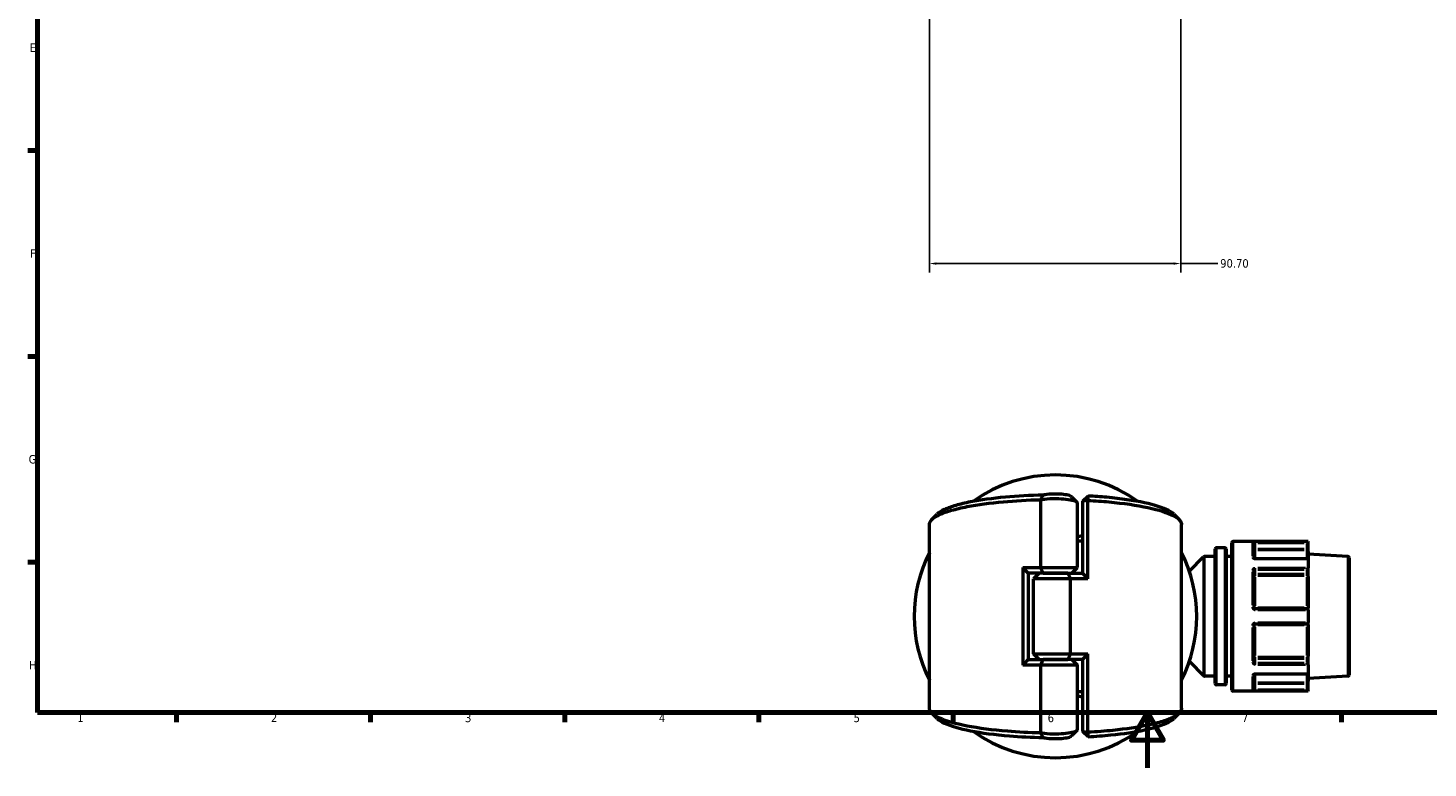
# Model space of a CAD drawing. Header units: millimetres. Extents: x 0 to 926, y 0 to 950.
# Tile 1 of 16: x 17 to 522, y 0 to 267. Entities that reach past the tile are written whole.
import ezdxf

# ---------------------------------------------------------------- set-up
doc = ezdxf.new("R2010")
doc.units = ezdxf.units.MM
for name, color, linetype, lineweight in [('Border (ANSI)', 7, 'Continuous', 70), ('Dimension (ANSI)', 7, 'Continuous', 25), ('Visible (ANSI)', 7, 'Continuous', 50), ('Visible Narrow (ANSI)', 7, 'Continuous', 35)]:
    doc.layers.add(name, color=color, linetype=linetype, lineweight=lineweight)
doc.styles.add('Note Text (ANSI)', font='tahoma.ttf')
doc.dimstyles.new('Default - mm (ANSI)', dxfattribs={"dimtxt": 3.048, "dimasz": 2.5, "dimexe": 3.175, "dimexo": 1.6002, "dimgap": 0.8, "dimtad": 0, "dimtoh": 1, "dimrnd": 1e-08, "dimzin": 4, "dimdsep": 46, "dimtxsty": 'Note Text (ANSI)', "dimcen": 0.09, "dimdle": 10, "dimclrd": 256, "dimclre": 256, "dimclrt": 256, "dimadec": 1, "dimazin": 1, "dimtfac": 1, "dimtofl": 0, "dimtmove": 0, "dimatfit": 3, "dimfxl": 1, "dimtolj": 1, "dimtzin": 4, "dimlwd": -1, "dimlwe": -1, "dimarcsym": 0})

# ---------------------------------------------------------------- blocks, each defined once
blk = doc.blocks.new('Borders Default Border')
at = {"layer": 'Border (ANSI)'}
for p, q in [((20, 222.75), (16.55, 222.75)), ((20, 148.5), (16.55, 148.5)), ((20, 74.25), (16.55, 74.25)), ((70.08, 20), (70.08, 16.55)), ((140.17, 20), (140.17, 16.55)), ((210.25, 20), (210.25, 16.55)), ((280.33, 20), (280.33, 16.55)), ((350.42, 20), (350.42, 16.55)), ((490.58, 20), (490.58, 16.55))]:
    blk.add_line(p, q, dxfattribs=at)
at = {"layer": 'Border (ANSI)', "flags": 128}
for points in [[(20, 20), (20, 574), (821, 574), (821, 20), (20, 20)], [(420.5, 0), (420.5, 20), (414.73, 10), (426.27, 10), (420.5, 20)]]:
    blk.add_lwpolyline(points, dxfattribs=at)
at = {"layer": 'Border (ANSI)', "char_height": 3.05, "attachment_point": 7, "style": 'Note Text (ANSI)'}
for s, insert in [('E', (17.21, 258.35)), ('F', (17.29, 184.1)), ('G', (16.81, 109.79)), ('H', (16.97, 35.6)), ('1', (34.35, 16.55)), ('2', (104.2, 16.55)), ('3', (174.26, 16.49)), ('4', (244.23, 16.55)), ('5', (314.48, 16.49)), ('6', (384.49, 16.49)), ('7', (454.6, 16.55))]:
    blk.add_mtext(s, dxfattribs=dict(at, insert=insert))
blk = doc.blocks.new('*D7')
at = {"layer": 'Defpoints', "color": 0, "transparency": 16777216}
for p in [(432.5, 324.1), (341.81, 318.86), (432.5, 181.98)]:
    blk.add_point(p, dxfattribs=at)
at = {"layer": 'Dimension (ANSI)', "transparency": 16777216}
for p, q in [((432.5, 322.5), (432.5, 178.8)), ((341.81, 317.26), (341.81, 178.8)), ((344.31, 181.98), (430, 181.98)), ((432.5, 181.98), (445.95, 181.98))]:
    blk.add_line(p, q, dxfattribs=at)
for points in [[(344.31, 182.39), (344.31, 181.56), (341.81, 181.98)], [(430, 182.39), (430, 181.56), (432.5, 181.98)]]:
    blk.add_solid(points, dxfattribs=at)
at = {"layer": 'Dimension (ANSI)', "transparency": 16777216, "insert": (446.75, 183.56), "char_height": 3.048, "attachment_point": 1, "style": 'Note Text (ANSI)'}
blk.add_mtext('\\A1;90.70', dxfattribs=at)

msp = doc.modelspace()

# ---------------------------------------------------------------- linework, layer by layer
at = {"layer": 'Visible (ANSI)'}
for p, q in [((381.891, 96.768), (381.891, 72.283)), ((397.105, 96.209), (399.105, 98.144)), ((399.048, 96.545), (397.105, 96.209)), ((397.105, 96.209), (397.105, 70.234)), ((399.048, 68.283), (399.048, 96.545)), ((395.215, 72.283), (395.215, 95.615)), ((341.805, 21.549), (341.805, 87.867)), ((432.805, 21.549), (432.805, 87.867)), ((450.905, 28.208), (450.905, 81.208)), ((478.465, 81.708), (451.405, 81.708)), ((458.905, 81.014), (458.905, 75.599)), ((478.463, 81.615), (477.965, 81.117)), ((478.465, 81.708), (478.465, 81.618)), ((478.465, 79.045), (478.465, 81.618)), ((435.624, 71.027), (440.759, 76.162)), ((444.905, 76.308), (441.112, 76.308)), ((444.905, 30.519), (444.905, 78.897)), ((448.405, 79.397), (445.405, 79.397)), ((448.905, 78.897), (448.905, 30.519)), ((450.905, 76.308), (448.905, 76.308)), ((478.465, 78.054), (478.465, 79.045)), ((478.465, 78.054), (478.465, 75.292)), ((492.831, 76.333), (478.465, 77.086)), ((493.305, 75.834), (493.305, 33.583)), ((375.562, 72.283), (375.562, 37.133)), ((375.562, 72.283), (381.891, 72.283)), ((381.891, 72.283), (395.215, 72.283)), ((393.215, 70.283), (395.215, 72.283)), ((458.905, 71.047), (458.905, 57.908)), ((478.319, 75.438), (459.405, 75.438)), ((478.465, 75.292), (478.465, 72.181)), ((478.465, 70.362), (478.465, 72.181)), ((377.505, 70.332), (377.505, 39.084)), ((382.829, 70.283), (377.505, 70.283)), ((381.395, 70.283), (379.395, 68.283)), ((392.719, 68.283), (379.395, 68.283)), ((379.395, 41.133), (379.395, 68.283)), ((391.781, 70.283), (382.829, 70.283)), ((382.829, 70.283), (391.781, 70.283)), ((391.781, 70.283), (397.105, 70.283)), ((399.048, 68.283), (392.719, 68.283)), ((392.719, 41.133), (392.719, 68.283)), ((478.465, 69.046), (478.465, 70.362)), ((478.465, 69.046), (478.465, 57.778)), ((477.965, 57.408), (459.405, 57.408)), ((478.465, 56.908), (478.465, 57.778)), ((478.465, 56.908), (478.465, 52.508)), ((458.905, 51.508), (458.905, 38.37)), ((459.405, 52.008), (477.965, 52.008)), ((478.465, 51.639), (478.465, 52.508)), ((478.465, 51.639), (478.465, 40.371)), ((379.395, 41.133), (392.719, 41.133)), ((381.395, 39.133), (379.395, 41.133)), ((392.719, 41.133), (399.048, 41.133)), ((399.048, 12.872), (399.048, 41.133)), ((381.891, 37.133), (375.562, 37.133)), ((377.505, 39.133), (382.829, 39.133)), ((395.215, 37.133), (381.891, 37.133)), ((381.891, 37.133), (381.891, 12.648)), ((382.829, 39.133), (391.781, 39.133)), ((391.781, 39.133), (382.829, 39.133)), ((397.105, 39.133), (391.781, 39.133)), ((393.215, 39.133), (395.215, 37.133)), ((395.215, 13.802), (395.215, 37.133)), ((397.105, 39.182), (397.105, 13.207)), ((435.624, 38.39), (440.759, 33.255)), ((478.465, 39.055), (478.465, 40.371)), ((478.465, 37.235), (478.465, 39.055)), ((478.465, 37.235), (478.465, 34.124)), ((444.905, 33.108), (441.112, 33.108)), ((450.905, 33.108), (448.905, 33.108)), ((458.905, 33.817), (458.905, 28.402)), ((459.405, 33.979), (478.319, 33.979)), ((478.465, 34.124), (478.465, 31.363)), ((492.831, 33.083), (478.465, 32.331)), ((478.465, 30.371), (478.465, 31.363)), ((478.465, 27.798), (478.465, 30.371)), ((448.405, 30.019), (445.405, 30.019)), ((478.465, 27.708), (451.405, 27.708)), ((477.965, 28.3), (478.463, 27.801)), ((478.465, 27.798), (478.465, 27.708)), ((397.105, 13.207), (399.048, 12.872)), ((399.105, 11.273), (397.105, 13.207))]:
    msp.add_line(p, q, dxfattribs=at)
for centre, radius, start, end in [((387.305, 54.708), 51, 54.36111, 125.63889), ((451.405, 81.208), 0.5, 90, 180), ((387.305, 54.708), 51, 153.14554, 206.85446), ((387.305, 54.708), 51, 333.14554, 26.85446), ((441.112, 75.808), 0.5, 90, 135), ((445.405, 78.897), 0.5, 90, 180), ((448.405, 78.897), 0.5, 0, 90), ((492.805, 75.834), 0.5, 0, 87), ((477.965, 56.908), 0.5, 4.76211, 90), ((477.965, 52.508), 0.5, 270, 355.23789), ((441.112, 33.608), 0.5, 225, 270), ((445.405, 30.519), 0.5, 180, 270), ((448.405, 30.519), 0.5, 270, 0), ((492.805, 33.583), 0.5, 273, 0), ((451.405, 28.208), 0.5, 180, 270), ((387.305, 54.708), 51, 234.36111, 305.63889)]:
    msp.add_arc(centre, radius, start, end, dxfattribs=at)
for centre, major_axis, start_param, end_param in [((477.965, 71.826), (-0.462, -0.462), 1.1780972, 2.665779), ((477.965, 74.938), (0.462, 0.462), 5.9736008, 6.6758844), ((477.965, 37.59), (0.462, -0.462), 0.4758136, 1.9634954), ((477.965, 34.479), (-0.462, 0.462), 2.7488936, 3.4511772)]:
    msp.add_ellipse(centre, major_axis=major_axis, ratio=0.4142136, start_param=start_param, end_param=end_param, dxfattribs=at)
for points, knots in [([(341.806, 87.867), (341.806, 88.188), (341.893, 88.509), (342.068, 88.828), (342.566, 89.734), (343.771, 90.625), (346.789, 91.985), (348.209, 92.488), (351.506, 93.432), (353.382, 93.873), (359.252, 95.011), (363.706, 95.614), (372.771, 96.427), (377.289, 96.677), (381.891, 96.786)], [1.5623176, 1.5623176, 1.5623176, 1.5623176, 1.6699392, 1.6699392, 1.6699392, 1.9755698, 1.9755698, 2.1678181, 2.1678181, 2.3600664, 2.3600664, 2.7130166, 2.7130166, 3.0212811, 3.0212811, 3.0212811, 3.0212811]), ([(382.841, 98.419), (378.148, 98.324), (373.534, 98.077), (364.588, 97.274), (360.313, 96.693), (354.699, 95.598), (352.909, 95.174), (349.771, 94.267), (348.425, 93.783), (346.12, 92.726), (345.214, 92.147), (344.623, 91.557)], [-3.038705, -3.038705, -3.038705, -3.038705, -2.7130166, -2.7130166, -2.3600664, -2.3600664, -2.1678181, -2.1678181, -1.9755698, -1.9755698, -1.764759, -1.764759, -1.764759, -1.764759]), ([(381.891, 96.768), (382.073, 96.803), (382.263, 96.836), (383.62, 97.051), (385.023, 97.167), (387.749, 97.227), (389.063, 97.19), (391.401, 96.995), (392.436, 96.845), (393.768, 96.537), (394.197, 96.402), (394.52, 96.258), (394.843, 96.114), (395.06, 95.96), (395.196, 95.741), (395.215, 95.678), (395.215, 95.615)], [-3.930402, -3.930402, -3.930402, -3.930402, -3.832456, -3.832456, -3.2534201, -3.2534201, -2.7386551, -2.7386551, -2.2519338, -2.2519338, -1.947733, -1.947733, -1.947733, -1.6435322, -1.6435322, -1.5220608, -1.5220608, -1.5220608, -1.5220608]), ([(382.841, 98.419), (382.682, 98.151), (382.526, 97.88), (382.22, 97.337), (382.069, 97.062), (381.921, 96.787)], [-0.2644332, -0.2644332, -0.2644332, -0.2644332, -0.13294016, -0.13294016, 0, 0, 0, 0]), ([(393.104, 97.879), (393.033, 97.95), (392.93, 98.019), (392.796, 98.086), (392.573, 98.197), (392.264, 98.3), (391.278, 98.539), (390.489, 98.656), (388.68, 98.808), (387.651, 98.837), (385.523, 98.79), (384.434, 98.7), (383.298, 98.515), (383.059, 98.469), (382.841, 98.419)], [1.7640504, 1.7640504, 1.7640504, 1.7640504, 1.947733, 1.947733, 1.947733, 2.2519338, 2.2519338, 2.7386551, 2.7386551, 3.2534201, 3.2534201, 3.832456, 3.832456, 4.000852, 4.000852, 4.000852, 4.000852]), ([(399.048, 96.545), (399.058, 96.811), (399.068, 97.078), (399.087, 97.611), (399.096, 97.877), (399.105, 98.144)], [-0.26029679, -0.26029679, -0.26029679, -0.26029679, -0.13020283, -0.13020283, 0, 0, 0, 0]), ([(399.048, 96.545), (401.63, 96.408), (404.151, 96.226), (411.885, 95.51), (416.714, 94.812), (424.64, 93.118), (427.757, 92.127), (431.471, 90.204), (432.455, 89.302), (432.727, 88.392), (432.779, 88.218), (432.805, 88.043), (432.805, 87.867)], [0.2632913, 0.2632913, 0.2632913, 0.2632913, 0.4409316, 0.4409316, 0.8305694, 0.8305694, 1.2148456, 1.2148456, 1.5205589, 1.5205589, 1.5205589, 1.579275, 1.579275, 1.579275, 1.579275]), ([(429.987, 91.557), (429.534, 92.011), (428.894, 92.457), (426.13, 93.919), (423.169, 94.872), (415.597, 96.502), (410.964, 97.173), (403.681, 97.849), (401.42, 98.015), (399.105, 98.144)], [-1.3768336, -1.3768336, -1.3768336, -1.3768336, -1.2148456, -1.2148456, -0.8305694, -0.8305694, -0.4409316, -0.4409316, -0.2749359, -0.2749359, -0.2749359, -0.2749359]), ([(397.105, 83.615), (397.019, 83.61), (396.932, 83.605), (396.306, 83.568), (395.762, 83.54), (395.215, 83.513)], [-0.296560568, -0.296560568, -0.296560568, -0.296560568, -0.288467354, -0.288467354, -0.238108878, -0.238108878, -0.238108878, -0.238108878]), ([(395.215, 81.909), (395.603, 81.929), (395.99, 81.95), (396.618, 81.987), (396.862, 82.001), (397.105, 82.017)], [0.250734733, 0.250734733, 0.250734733, 0.250734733, 0.288467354, 0.288467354, 0.312531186, 0.312531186, 0.312531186, 0.312531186]), ([(459.405, 75.438), (459.35, 75.438), (459.295, 75.442), (459.191, 75.459), (459.142, 75.471), (459.057, 75.5), (459.02, 75.517), (458.962, 75.55), (458.94, 75.566), (458.911, 75.592), (458.903, 75.602), (458.899, 75.608), (458.898, 75.608), (458.898, 75.608)], [0, 0, 0, 0, 0.02450984, 0.02450984, 0.04873565, 0.04873565, 0.07214944, 0.07214944, 0.09449088, 0.09449088, 0.11641991, 0.11641991, 0.12457754, 0.12457754, 0.12457754, 0.12457754]), ([(459.405, 57.408), (459.372, 57.408), (459.34, 57.411), (459.256, 57.428), (459.207, 57.446), (459.102, 57.505), (459.049, 57.551), (458.954, 57.675), (458.92, 57.759), (458.907, 57.867), (458.905, 57.888), (458.905, 57.908)], [0, 0, 0, 0, 0.01963427, 0.01963427, 0.05104911, 0.05104911, 0.0918884, 0.0918884, 0.14497947, 0.14497947, 0.15751281, 0.15751281, 0.15751281, 0.15751281]), ([(458.905, 51.508), (458.905, 51.565), (458.915, 51.622), (458.965, 51.762), (459.019, 51.839), (459.178, 51.968), (459.292, 52.008), (459.405, 52.008)], [0, 0, 0, 0, 0.03435848, 0.03435848, 0.08933205, 0.08933205, 0.15751354, 0.15751354, 0.15751354, 0.15751354]), ([(458.898, 33.808), (458.898, 33.808), (458.904, 33.818), (458.932, 33.844), (458.952, 33.86), (459.003, 33.891), (459.036, 33.907), (459.113, 33.936), (459.158, 33.95), (459.255, 33.969), (459.309, 33.976), (459.377, 33.979), (459.391, 33.979), (459.405, 33.979)], [0.03293512, 0.03293512, 0.03293512, 0.03293512, 0.05971916, 0.05971916, 0.08175749, 0.08175749, 0.10395199, 0.10395199, 0.1271525, 0.1271525, 0.15122998, 0.15122998, 0.15751415, 0.15751415, 0.15751415, 0.15751415]), ([(397.105, 27.4), (396.862, 27.415), (396.618, 27.43), (395.99, 27.467), (395.603, 27.488), (395.215, 27.507)], [-0.312531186, -0.312531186, -0.312531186, -0.312531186, -0.288467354, -0.288467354, -0.250734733, -0.250734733, -0.250734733, -0.250734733]), ([(395.215, 25.903), (395.762, 25.877), (396.306, 25.848), (396.932, 25.812), (397.019, 25.806), (397.105, 25.801)], [0.238108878, 0.238108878, 0.238108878, 0.238108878, 0.288467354, 0.288467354, 0.296560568, 0.296560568, 0.296560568, 0.296560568]), ([(381.891, 12.63), (377.837, 12.726), (373.849, 12.932), (364.641, 13.679), (359.647, 14.329), (351.313, 15.945), (347.954, 16.906), (343.771, 18.791), (342.566, 19.682), (342.068, 20.588), (341.893, 20.907), (341.806, 21.228), (341.806, 21.549)], [-3.0212811, -3.0212811, -3.0212811, -3.0212811, -2.7497567, -2.7497567, -2.3600664, -2.3600664, -1.9755698, -1.9755698, -1.6699392, -1.6699392, -1.6699392, -1.5623176, -1.5623176, -1.5623176, -1.5623176]), ([(432.805, 21.549), (432.805, 21.374), (432.779, 21.199), (432.727, 21.024), (432.455, 20.114), (431.471, 19.212), (428.791, 17.825), (427.497, 17.309), (424.437, 16.336), (422.672, 15.878), (417.09, 14.685), (412.79, 14.039), (405.192, 13.268), (402.164, 13.037), (399.048, 12.872)], [-1.579275, -1.579275, -1.579275, -1.579275, -1.5205589, -1.5205589, -1.5205589, -1.2148456, -1.2148456, -1.0227075, -1.0227075, -0.8305694, -0.8305694, -0.4777184, -0.4777184, -0.2632913, -0.2632913, -0.2632913, -0.2632913]), ([(344.623, 17.86), (345.214, 17.269), (346.12, 16.691), (349.524, 15.129), (352.72, 14.205), (360.691, 12.65), (365.486, 12.024), (374.576, 11.285), (378.677, 11.082), (382.841, 10.997)], [1.764759, 1.764759, 1.764759, 1.764759, 1.9755698, 1.9755698, 2.3600664, 2.3600664, 2.7497567, 2.7497567, 3.038705, 3.038705, 3.038705, 3.038705]), ([(399.105, 11.273), (401.933, 11.43), (404.68, 11.643), (411.833, 12.371), (415.957, 12.992), (421.289, 14.14), (422.972, 14.58), (425.878, 15.516), (427.102, 16.012), (428.894, 16.959), (429.534, 17.406), (429.987, 17.86)], [0.2749359, 0.2749359, 0.2749359, 0.2749359, 0.4777184, 0.4777184, 0.8305694, 0.8305694, 1.0227075, 1.0227075, 1.2148456, 1.2148456, 1.3768336, 1.3768336, 1.3768336, 1.3768336]), ([(395.215, 13.802), (395.215, 13.738), (395.196, 13.675), (395.06, 13.456), (394.843, 13.302), (394.52, 13.158), (394.197, 13.014), (393.768, 12.88), (392.436, 12.571), (391.401, 12.421), (389.063, 12.227), (387.749, 12.189), (385.023, 12.249), (383.62, 12.365), (382.263, 12.58), (382.073, 12.613), (381.891, 12.648)], [1.5220608, 1.5220608, 1.5220608, 1.5220608, 1.6435322, 1.6435322, 1.947733, 1.947733, 1.947733, 2.2519338, 2.2519338, 2.7386551, 2.7386551, 3.2534201, 3.2534201, 3.832456, 3.832456, 3.930402, 3.930402, 3.930402, 3.930402]), ([(381.921, 12.629), (382.066, 12.36), (382.214, 12.089), (382.52, 11.546), (382.679, 11.27), (382.841, 10.997)], [-0.26449622, -0.26449622, -0.26449622, -0.26449622, -0.13385771, -0.13385771, 0, 0, 0, 0]), ([(382.841, 10.997), (383.059, 10.947), (383.298, 10.901), (384.434, 10.717), (385.523, 10.626), (387.651, 10.579), (388.68, 10.609), (390.489, 10.76), (391.278, 10.877), (392.264, 11.116), (392.573, 11.22), (392.796, 11.331), (392.93, 11.397), (393.033, 11.467), (393.104, 11.537)], [-4.000852, -4.000852, -4.000852, -4.000852, -3.832456, -3.832456, -3.2534201, -3.2534201, -2.7386551, -2.7386551, -2.2519338, -2.2519338, -1.947733, -1.947733, -1.947733, -1.7640504, -1.7640504, -1.7640504, -1.7640504]), ([(399.105, 11.273), (399.096, 11.539), (399.087, 11.806), (399.068, 12.338), (399.058, 12.605), (399.048, 12.872)], [-0.26029608, -0.26029608, -0.26029608, -0.26029608, -0.13009062, -0.13009062, 0, 0, 0, 0])]:
    msp.add_open_spline(points, degree=3, knots=knots, dxfattribs=at)
for points in [[(381.921, 96.787), (381.911, 96.781), (381.901, 96.775), (381.891, 96.768)], [(381.921, 96.787), (381.911, 96.787), (381.901, 96.787), (381.891, 96.786)], [(393.104, 97.879), (393.755, 97.225), (394.409, 96.572), (395.063, 95.919)], [(342.664, 89.598), (343.317, 90.251), (343.97, 90.904), (344.622, 91.557)], [(429.988, 91.557), (430.641, 90.904), (431.294, 90.251), (431.947, 89.598)], [(478.465, 81.618), (478.465, 81.617), (478.465, 81.616), (478.463, 81.615)], [(377.505, 70.332), (376.855, 70.977), (376.206, 71.628), (375.562, 72.283)], [(381.891, 72.283), (382.186, 71.62), (382.502, 70.94), (382.829, 70.283)], [(478.463, 75.319), (478.465, 75.31), (478.465, 75.301), (478.465, 75.292)], [(478.465, 72.181), (478.465, 72.171), (478.465, 72.16), (478.463, 72.149)], [(391.781, 70.283), (392.108, 69.627), (392.424, 68.947), (392.719, 68.283)], [(397.105, 70.234), (397.756, 69.59), (398.404, 68.938), (399.048, 68.283)], [(478.463, 56.95), (478.465, 56.936), (478.465, 56.922), (478.465, 56.908)], [(478.465, 52.508), (478.465, 52.495), (478.465, 52.481), (478.463, 52.467)], [(391.781, 39.133), (392.108, 39.79), (392.424, 40.47), (392.719, 41.133)], [(399.048, 41.133), (398.404, 40.478), (397.756, 39.827), (397.105, 39.182)], [(377.505, 39.084), (376.855, 38.44), (376.206, 37.788), (375.562, 37.133)], [(382.829, 39.133), (382.502, 38.477), (382.186, 37.797), (381.891, 37.133)], [(478.463, 37.267), (478.465, 37.257), (478.465, 37.246), (478.465, 37.235)], [(478.465, 34.124), (478.465, 34.115), (478.465, 34.106), (478.463, 34.097)], [(478.463, 27.801), (478.465, 27.8), (478.465, 27.799), (478.465, 27.798)], [(344.622, 17.86), (343.97, 18.513), (343.317, 19.166), (342.664, 19.818)], [(431.947, 19.818), (431.294, 19.166), (430.641, 18.513), (429.988, 17.86)], [(381.891, 12.648), (381.901, 12.642), (381.911, 12.636), (381.921, 12.629)], [(381.891, 12.63), (381.901, 12.63), (381.911, 12.63), (381.921, 12.629)], [(395.063, 13.497), (394.409, 12.845), (393.755, 12.192), (393.104, 11.537)]]:
    msp.add_open_spline(points, degree=3, dxfattribs=at)
at = {"layer": 'Visible Narrow (ANSI)'}
for p, q in [((451.405, 81.376), (451.405, 28.041)), ((458.405, 76.41), (458.405, 81.412)), ((459.405, 81.154), (459.405, 81.611)), ((459.405, 79.149), (459.405, 81.013)), ((460.333, 81.117), (477.037, 81.117)), ((477.511, 81.615), (460.358, 81.615)), ((477.965, 81.013), (477.965, 79.149)), ((440.759, 33.519), (440.759, 75.898)), ((441.112, 76.042), (441.112, 33.374)), ((445.405, 79.093), (445.405, 30.323)), ((448.405, 30.323), (448.405, 79.093)), ((459.366, 79.045), (458.907, 79.045)), ((459.405, 78.556), (459.405, 79.009)), ((459.405, 78.482), (459.405, 75.678)), ((477.037, 79.045), (460.333, 79.045)), ((460.333, 78.55), (477.037, 78.55)), ((477.965, 79.009), (477.965, 78.556)), ((477.965, 75.678), (477.965, 78.482)), ((478.464, 79.045), (478.004, 79.045)), ((492.831, 33.35), (492.831, 76.067)), ((458.405, 58.695), (458.405, 70.771)), ((459.405, 75.33), (459.405, 75.437)), ((459.405, 71.5), (459.405, 72.12)), ((459.405, 70.081), (459.405, 71.399)), ((460.333, 71.473), (477.037, 71.473)), ((460.358, 75.319), (477.511, 75.319)), ((477.511, 72.149), (460.358, 72.149)), ((477.965, 71.399), (477.965, 70.081)), ((459.405, 69.379), (459.405, 69.982)), ((459.405, 68.845), (459.405, 58.466)), ((477.037, 70.008), (460.333, 70.008)), ((460.333, 69.35), (477.037, 69.35)), ((477.965, 69.982), (477.965, 69.379)), ((477.965, 58.466), (477.965, 68.845)), ((459.405, 57.41), (459.405, 57.808)), ((459.405, 56.987), (459.405, 57.407)), ((477.037, 57.843), (460.333, 57.843)), ((460.358, 56.95), (477.511, 56.95)), ((477.965, 57.808), (477.965, 57.41)), ((458.405, 38.645), (458.405, 50.721)), ((459.405, 52.01), (459.405, 52.43)), ((459.405, 51.609), (459.405, 52.007)), ((459.405, 50.95), (459.405, 40.571)), ((460.333, 51.573), (477.037, 51.573)), ((477.511, 52.467), (460.358, 52.467)), ((477.965, 52.007), (477.965, 51.609)), ((477.965, 40.571), (477.965, 50.95)), ((459.405, 39.435), (459.405, 40.037)), ((459.405, 38.017), (459.405, 39.335)), ((459.405, 37.297), (459.405, 37.917)), ((477.037, 40.066), (460.333, 40.066)), ((460.333, 39.408), (477.037, 39.408)), ((477.037, 37.944), (460.333, 37.944)), ((460.358, 37.267), (477.511, 37.267)), ((477.965, 40.037), (477.965, 39.435)), ((477.965, 39.335), (477.965, 38.017)), ((458.405, 28.004), (458.405, 33.006)), ((458.907, 30.371), (459.366, 30.371)), ((459.405, 33.979), (459.405, 34.086)), ((459.405, 33.739), (459.405, 30.934)), ((459.405, 30.407), (459.405, 30.861)), ((477.037, 30.867), (460.333, 30.867)), ((460.333, 30.371), (477.037, 30.371)), ((477.511, 34.097), (460.358, 34.097)), ((477.965, 30.934), (477.965, 33.739)), ((477.965, 30.861), (477.965, 30.407)), ((478.004, 30.371), (478.464, 30.371)), ((459.405, 28.403), (459.405, 30.267)), ((459.405, 27.806), (459.405, 28.263)), ((477.037, 28.3), (460.333, 28.3)), ((460.358, 27.801), (477.511, 27.801)), ((477.965, 30.267), (477.965, 28.403))]:
    msp.add_line(p, q, dxfattribs=at)
for centre, major_axis, ratio, start_param, end_param in [((458.405, 81.014), (0.5, 0), 0.9926824, 0.0785398, 1.4922565), ((458.405, 75.572), (0.5, 0), 0.7873189, 0.1474387, 1.4958828), ((459.405, 79.045), (-0.5, 0), 0.9914662, 0.0785398, 1.4922565), ((477.965, 78.054), (0.5, 0), 0.9914662, 0.0785398, 1.4922565), ((458.405, 71.047), (0.5, 0), 0.616546, 0.0785398, 1.4922565), ((459.405, 69.654), (-0.5, 0), 0.7071068, 4.7909288, 6.2046455), ((459.405, 69.654), (-0.5, 0), 0.6088913, 0.0785398, 1.4922565), ((477.965, 70.362), (0.5, 0), 0.7071068, 4.7909288, 6.2046455), ((477.965, 69.046), (0.5, 0), 0.6088913, 0.0785398, 1.4922565), ((458.405, 57.908), (0.5, 0), 0.1207547, 0.0785398, 1.4922565), ((459.405, 57.908), (-0.5, 0), 0.1303639, 0.0785398, 1.4922565), ((477.965, 57.778), (0.5, 0), 0.1303639, 0.0785398, 1.4922565), ((458.405, 51.508), (0.5, 0), 0.1207547, 4.7909288, 6.2046455), ((459.405, 51.508), (-0.5, 0), 0.1303639, 4.7909288, 6.2046455), ((477.965, 51.639), (0.5, 0), 0.1303639, 4.7909288, 6.2046455), ((458.405, 38.37), (0.5, 0), 0.616546, 4.7909288, 6.2046455), ((459.405, 39.762), (-0.5, 0), 0.6088913, 4.7909288, 6.2046455), ((459.405, 39.762), (-0.5, 0), 0.7071068, 0.0785398, 1.4922565), ((477.965, 40.371), (0.5, 0), 0.6088913, 4.7909288, 6.2046455), ((477.965, 39.055), (0.5, 0), 0.7071068, 0.0785398, 1.4922565), ((458.405, 33.844), (0.5, 0), 0.7873189, 4.7872961, 6.1356235), ((459.405, 30.371), (-0.5, 0), 0.9914662, 4.7909288, 6.2046455), ((477.965, 31.363), (0.5, 0), 0.9914662, 4.7909288, 6.2046455), ((458.405, 28.402), (0.5, 0), 0.9926824, 4.7909288, 6.2046455)]:
    msp.add_ellipse(centre, major_axis=major_axis, ratio=ratio, start_param=start_param, end_param=end_param, dxfattribs=at)
for points, knots in [([(459.405, 81.615), (459.178, 81.615), (458.952, 81.608), (458.633, 81.584), (458.524, 81.569), (458.425, 81.538), (458.405, 81.525), (458.405, 81.511)], [-0.15751354, -0.15751354, -0.15751354, -0.15751354, -0.08933205, -0.08933205, -0.03435848, -0.03435848, 0, 0, 0, 0]), ([(458.905, 81.014), (458.905, 81.028), (458.915, 81.041), (458.965, 81.072), (459.019, 81.087), (459.178, 81.11), (459.292, 81.117), (459.405, 81.117)], [0, 0, 0, 0, 0.03435848, 0.03435848, 0.08933205, 0.08933205, 0.15751354, 0.15751354, 0.15751354, 0.15751354]), ([(458.405, 75.966), (458.405, 75.942), (458.407, 75.918), (458.432, 75.782), (458.499, 75.672), (458.689, 75.509), (458.794, 75.449), (459.005, 75.37), (459.105, 75.346), (459.273, 75.324), (459.339, 75.319), (459.405, 75.319)], [-0.15751275, -0.15751275, -0.15751275, -0.15751275, -0.14614787, -0.14614787, -0.09262893, -0.09262893, -0.05146052, -0.05146052, -0.01979251, -0.01979251, 0, 0, 0, 0]), ([(459.405, 72.149), (459.355, 72.149), (459.304, 72.146), (459.046, 72.115), (458.848, 72.038), (458.585, 71.83), (458.499, 71.718), (458.421, 71.517), (458.405, 71.436), (458.405, 71.355)], [-0.15751415, -0.15751415, -0.15751415, -0.15751415, -0.14237321, -0.14237321, -0.07909623, -0.07909623, -0.03042163, -0.03042163, 0, 0, 0, 0]), ([(458.905, 71.047), (458.905, 71.091), (458.913, 71.135), (458.952, 71.243), (458.995, 71.303), (459.127, 71.414), (459.226, 71.455), (459.355, 71.471), (459.38, 71.473), (459.405, 71.473)], [0, 0, 0, 0, 0.03042163, 0.03042163, 0.07909623, 0.07909623, 0.14237321, 0.14237321, 0.15751415, 0.15751415, 0.15751415, 0.15751415]), ([(458.405, 57.969), (458.405, 57.926), (458.408, 57.884), (458.435, 57.664), (458.504, 57.493), (458.693, 57.24), (458.798, 57.147), (459.008, 57.028), (459.107, 56.99), (459.274, 56.956), (459.34, 56.95), (459.405, 56.95)], [-0.15751281, -0.15751281, -0.15751281, -0.15751281, -0.14497947, -0.14497947, -0.0918884, -0.0918884, -0.05104911, -0.05104911, -0.01963427, -0.01963427, 0, 0, 0, 0]), ([(459.405, 52.467), (459.178, 52.467), (458.952, 52.385), (458.633, 52.122), (458.524, 51.964), (458.425, 51.68), (458.405, 51.564), (458.405, 51.448)], [-0.15751354, -0.15751354, -0.15751354, -0.15751354, -0.08933205, -0.08933205, -0.03435848, -0.03435848, 0, 0, 0, 0]), ([(458.405, 38.062), (458.405, 38.031), (458.407, 38.001), (458.432, 37.829), (458.499, 37.693), (458.689, 37.494), (458.794, 37.421), (459.005, 37.328), (459.105, 37.299), (459.273, 37.272), (459.339, 37.267), (459.405, 37.267)], [-0.15751275, -0.15751275, -0.15751275, -0.15751275, -0.14614787, -0.14614787, -0.09262893, -0.09262893, -0.05146052, -0.05146052, -0.01979251, -0.01979251, 0, 0, 0, 0]), ([(459.405, 37.944), (459.372, 37.944), (459.339, 37.946), (459.255, 37.96), (459.205, 37.976), (459.1, 38.025), (459.047, 38.064), (458.952, 38.17), (458.918, 38.244), (458.906, 38.337), (458.905, 38.353), (458.905, 38.37)], [0, 0, 0, 0, 0.01979251, 0.01979251, 0.05146052, 0.05146052, 0.09262893, 0.09262893, 0.14614787, 0.14614787, 0.15751275, 0.15751275, 0.15751275, 0.15751275]), ([(459.405, 34.097), (459.355, 34.097), (459.304, 34.095), (459.046, 34.069), (458.848, 34.003), (458.585, 33.831), (458.499, 33.739), (458.421, 33.579), (458.405, 33.514), (458.405, 33.451)], [-0.15751415, -0.15751415, -0.15751415, -0.15751415, -0.14237321, -0.14237321, -0.07909623, -0.07909623, -0.03042163, -0.03042163, 0, 0, 0, 0]), ([(458.405, 27.906), (458.405, 27.901), (458.408, 27.896), (458.435, 27.87), (458.504, 27.852), (458.693, 27.827), (458.798, 27.819), (459.008, 27.808), (459.107, 27.805), (459.274, 27.802), (459.34, 27.801), (459.405, 27.801)], [-0.15751281, -0.15751281, -0.15751281, -0.15751281, -0.14497947, -0.14497947, -0.0918884, -0.0918884, -0.05104911, -0.05104911, -0.01963427, -0.01963427, 0, 0, 0, 0]), ([(459.405, 28.3), (459.372, 28.3), (459.34, 28.3), (459.256, 28.303), (459.207, 28.306), (459.102, 28.317), (459.049, 28.325), (458.954, 28.349), (458.92, 28.367), (458.907, 28.392), (458.905, 28.397), (458.905, 28.402)], [0, 0, 0, 0, 0.01963427, 0.01963427, 0.05104911, 0.05104911, 0.0918884, 0.0918884, 0.14497947, 0.14497947, 0.15751281, 0.15751281, 0.15751281, 0.15751281])]:
    msp.add_open_spline(points, degree=3, knots=knots, dxfattribs=at)

# ---------------------------------------------------------------- block references
msp.add_blockref('Borders Default Border', (0, 0))

# ---------------------------------------------------------------- dimensions: what is measured, and where the dimension line sits
at = {"layer": 'Dimension (ANSI)'}
dim = msp.add_linear_dim(base=(432.503, 181.978), p1=(341.806, 318.864), p2=(432.503, 324.097), angle=180, dimstyle='Default - mm (ANSI)', override={"dimgap": 0.8, "dimtoh": 0, "dimdec": 2, "dimtol": 0, "dimlim": 0, "dimtp": 0, "dimtm": 0, "dimtdec": 2, "dimatfit": 2}, dxfattribs=at)
dim.commit()
dim.dimension.update_dxf_attribs({"geometry": '*D7', "text_midpoint": (451.806, 181.978), "dimtype": 160})

doc.saveas('drawing.dxf')
